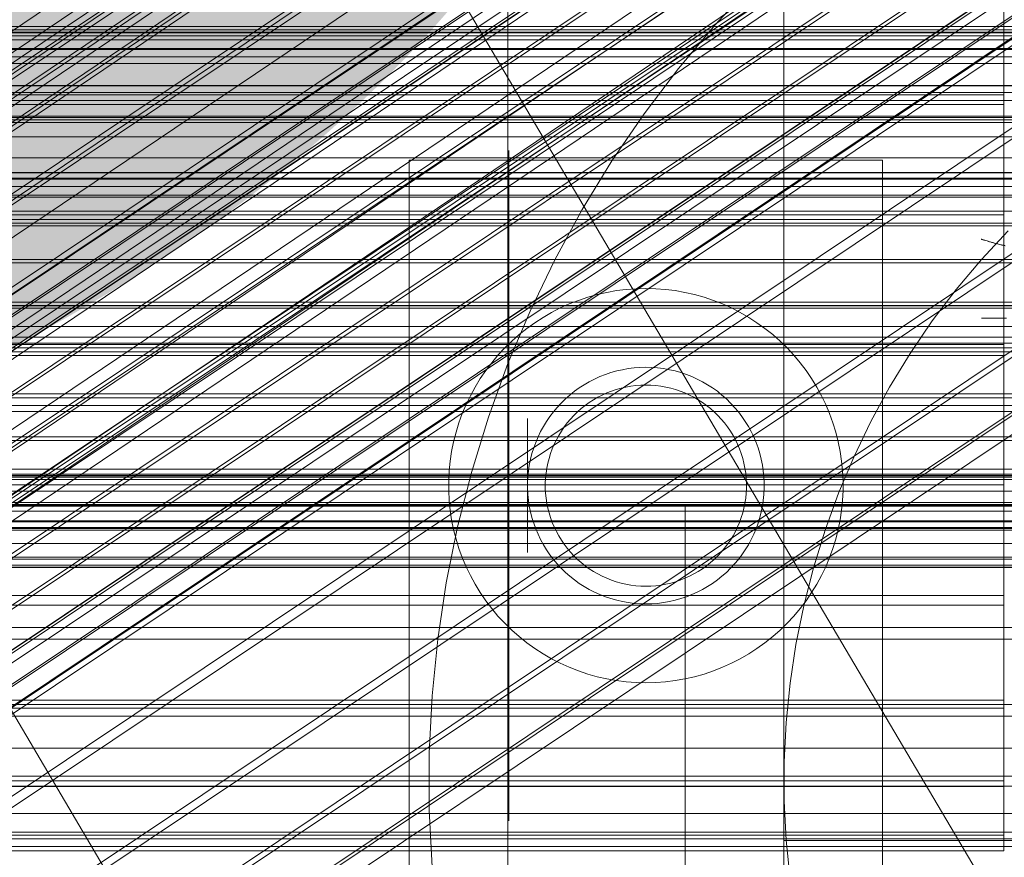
# Model space of a CAD drawing. Header units: millimetres. Extents: x -4738 to 65662, y -68080 to 6847.
# Tile 230 of 256: x 261 to 311, y -34778 to -34735. Entities that reach past the tile are written whole.
import ezdxf

# ---------------------------------------------------------------- set-up
doc = ezdxf.new("R2010")
doc.units = ezdxf.units.MM
for name, color, linetype, lineweight in [('COTAS_O', 1, 'Continuous', 0), ('COTAS_P', 1, 'Continuous', 0), ('frontal_briquetadora', 7, 'Continuous', 0), ('frontal_C01', 7, 'Continuous', 0), ('frontal_C02', 7, 'Continuous', 0), ('frontal_C03', 7, 'Continuous', 0), ('frontal_C05', 7, 'Continuous', 0), ('frontal_mezcladora', 7, 'Continuous', 0)]:
    doc.layers.add(name, color=color, linetype=linetype, lineweight=lineweight)
doc.dimstyles.new('R19_100', dxfattribs={"dimtxt": 250, "dimasz": 150, "dimexe": 150, "dimexo": 80, "dimgap": 100, "dimtad": 1, "dimtih": 1, "dimtoh": 1, "dimdsep": 46, "dimcen": 0.09, "dimadec": 0, "dimazin": 0, "dimtfac": 1, "dimtdec": 4, "dimtofl": 0, "dimtmove": 0, "dimatfit": 3, "dimfxl": 1, "dimtolj": 1, "dimtzin": 0, "dimarcsym": 0})

# ---------------------------------------------------------------- blocks, each defined once
blk = doc.blocks.new('DIM_R30_49')
at = {"layer": 'COTAS_P'}
for p, q in [((-150, -32300), (550, -32300)), ((550, -32300), (505, -32450)), ((550, -34900), (550, -32300)), ((550, -32300), (595, -32450)), ((550, -34900), (505, -34750)), ((550, -34900), (595, -34750)), ((-150, -34900), (550, -34900))]:
    blk.add_line(p, q, dxfattribs=at)
blk.add_text('2600 P', height=250, rotation=90, dxfattribs=at).set_placement((450, -33600))
blk = doc.blocks.new('DIM_R30_52')
at = {"layer": 'COTAS_O'}
for p, q in [((-650, -34200), (-500, -34155)), ((650, -34200), (500, -34155)), ((-650, -34900), (-650, -34200)), ((-650, -34200), (650, -34200)), ((-650, -34200), (-500, -34245)), ((650, -34200), (500, -34245)), ((650, -34900), (650, -34200))]:
    blk.add_line(p, q, dxfattribs=at)
blk.add_text('1300 O', height=250, dxfattribs=at).set_placement((0, -34100))
blk = doc.blocks.new('DIM_R30_57')
at = {"layer": 'COTAS_P'}
for p, q in [((-305, -34680), (395, -34680)), ((395, -34680), (350, -34830)), ((395, -36000), (395, -34680)), ((395, -34680), (440, -34830)), ((395, -36000), (350, -35850)), ((395, -36000), (440, -35850)), ((-305, -36000), (395, -36000))]:
    blk.add_line(p, q, dxfattribs=at)
blk.add_text('1320 P', height=250, rotation=90, dxfattribs=at).set_placement((295, -35340))

msp = doc.modelspace()

# ---------------------------------------------------------------- linework, layer by layer
at = {"layer": 'frontal_briquetadora'}
for p, q in [((210, -34736), (430, -34736)), ((210, -34736), (320, -34736)), ((210, -34750), (340, -34750)), ((210, -34750), (320, -34750)), ((-490, -34760), (490, -34760)), ((-490, -34760), (340, -34760))]:
    msp.add_line(p, q, dxfattribs=at)
at = {"layer": 'frontal_C01'}
for p, q in [((446.358, -35009.677), (186.358, -34569.677)), ((413.642, -35029.009), (153.642, -34589.009)), ((149.85, -34810.829), (363.648, -34666.6)), ((150.672, -34812.459), (364.471, -34668.231)), ((148.798, -34813.176), (362.596, -34668.948)), ((151.191, -34813.754), (364.989, -34669.525)), ((149.865, -34814.26), (363.664, -34670.032)), ((151.369, -34814.623), (365.168, -34670.395)), ((150.683, -34814.886), (364.482, -34670.657)), ((151.196, -34815.01), (364.995, -34670.781)), ((168.21, -34801.664), (352.519, -34677.329)), ((160.982, -34804.427), (345.291, -34680.092)), ((171.232, -34806.901), (355.541, -34682.566)), ((164.752, -34809.378), (349.061, -34685.044)), ((173.554, -34811.502), (357.863, -34687.168)), ((168.263, -34813.525), (352.572, -34689.191)), ((175.016, -34815.155), (359.326, -34690.82)), ((171.275, -34816.586), (355.584, -34692.251)), ((175.521, -34817.61), (359.83, -34693.275)), ((173.584, -34818.351), (357.893, -34694.016)), ((175.032, -34818.7), (359.341, -34694.365)), ((311.15, -34739.175), (311.15, -34733.96)), ((311.15, -34734.362), (311.15, -34739.667)), ((-311.15, -34739.175), (311.15, -34739.175)), ((311.15, -34745.272), (311.15, -34739.175)), ((-311.15, -34739.667), (311.15, -34739.667)), ((311.15, -34739.667), (311.15, -34745.821)), ((-440, -34743.121), (440, -34743.121)), ((-440, -34743.401), (440, -34743.401)), ((-440, -34743.453), (440, -34743.453)), ((-440, -34744.276), (440, -34744.276)), ((-440, -34744.377), (440, -34744.377)), ((311.15, -34745.272), (-311.15, -34745.272)), ((311.15, -34751.836), (311.15, -34745.272)), ((-440, -34745.685), (440, -34745.685)), ((-440, -34745.828), (440, -34745.828)), ((-311.15, -34745.821), (311.15, -34745.821)), ((311.15, -34745.821), (311.15, -34752.404)), ((-440, -34747.533), (440, -34747.533)), ((-440, -34747.708), (440, -34747.708)), ((440, -34749.694), (-440, -34749.694)), ((-440, -34749.888), (440, -34749.888)), ((-440, -34752.019), (440, -34752.019)), ((-440, -34752.221), (440, -34752.221)), ((-311.15, -34751.836), (311.15, -34751.836)), ((311.15, -34758.419), (311.15, -34751.836)), ((-311.15, -34752.404), (311.15, -34752.404)), ((311.15, -34752.404), (311.15, -34758.968)), ((-440, -34754.352), (440, -34754.352)), ((-440, -34754.547), (440, -34754.547)), ((-440, -34756.533), (440, -34756.533)), ((-440, -34756.707), (440, -34756.707)), ((-440, -34758.412), (440, -34758.412)), ((-440, -34758.555), (440, -34758.555)), ((-311.15, -34758.419), (311.15, -34758.419)), ((311.15, -34764.573), (311.15, -34758.419)), ((-311.15, -34758.968), (311.15, -34758.968)), ((311.15, -34758.968), (311.15, -34765.066)), ((-440, -34759.864), (440, -34759.864)), ((-440, -34759.964), (440, -34759.964)), ((-440, -34760.787), (440, -34760.787)), ((-440, -34760.839), (440, -34760.839)), ((-440, -34761.12), (440, -34761.12)), ((-311.15, -34764.573), (311.15, -34764.573)), ((311.15, -34769.878), (311.15, -34764.573)), ((-311.15, -34765.066), (311.15, -34765.066)), ((311.15, -34765.066), (311.15, -34770.281)), ((-311.15, -34769.878), (311.15, -34769.878)), ((311.15, -34773.974), (311.15, -34769.878)), ((-311.15, -34770.281), (311.15, -34770.281)), ((311.15, -34770.281), (311.15, -34774.258)), ((-311.15, -34773.974), (311.15, -34773.974)), ((-311.15, -34774.258), (311.15, -34774.258)), ((311.15, -34776.58), (311.15, -34773.974)), ((311.15, -34774.258), (311.15, -34776.727)), ((-311.15, -34776.58), (311.15, -34776.58)), ((-311.15, -34776.727), (311.15, -34776.727)), ((311.15, -34777.519), (311.15, -34776.58)), ((311.15, -34776.727), (311.15, -34777.519)), ((-311.15, -34777.519), (311.15, -34777.519))]:
    msp.add_line(p, q, dxfattribs=at)
at = {"layer": 'frontal_C02'}
for p, q in [((141.218, -34828.942), (355.017, -34685.967)), ((141.731, -34828.998), (355.53, -34686.023)), ((141.045, -34829.397), (354.844, -34686.421)), ((142.549, -34829.561), (356.348, -34686.585)), ((153.641, -34810.088), (337.95, -34686.833)), ((141.224, -34830.331), (355.022, -34687.355)), ((143.617, -34830.591), (357.415, -34687.616)), ((141.742, -34831.681), (355.541, -34688.705)), ((144.861, -34832.02), (358.659, -34689.045)), ((148.35, -34813.162), (332.659, -34689.907)), ((142.565, -34833.354), (356.363, -34690.379)), ((359.995, -34690.774), (146.196, -34833.75)), ((157.152, -34814.12), (341.461, -34690.866)), ((143.635, -34835.238), (357.434, -34692.262)), ((147.533, -34835.662), (361.332, -34692.687)), ((144.881, -34837.202), (358.68, -34694.227)), ((148.779, -34837.627), (362.578, -34694.652)), ((150.672, -34817.885), (334.981, -34694.63)), ((345.231, -34695.747), (160.922, -34819.001)), ((146.218, -34839.115), (360.017, -34696.139)), ((149.85, -34839.51), (363.648, -34696.535)), ((147.554, -34840.844), (361.352, -34697.869)), ((150.672, -34841.184), (364.471, -34698.209)), ((148.798, -34842.273), (362.596, -34699.298)), ((151.191, -34842.534), (364.989, -34699.558)), ((149.865, -34843.304), (363.664, -34700.329)), ((153.694, -34823.2), (338.003, -34699.946)), ((150.683, -34843.866), (364.482, -34700.891)), ((151.369, -34843.468), (365.168, -34700.492)), ((151.196, -34843.922), (364.995, -34700.947)), ((164.693, -34824.398), (349.002, -34701.144)), ((157.211, -34828.745), (341.52, -34705.491)), ((168.21, -34829.943), (352.519, -34706.689)), ((160.982, -34834.142), (345.291, -34710.888)), ((171.232, -34835.259), (355.541, -34712.004)), ((164.752, -34839.023), (349.061, -34715.769)), ((173.554, -34839.982), (357.863, -34716.728)), ((168.263, -34843.056), (352.572, -34719.801)), ((175.016, -34843.792), (359.326, -34720.537)), ((171.275, -34845.965), (355.584, -34722.71)), ((175.521, -34846.427), (359.83, -34723.173)), ((173.584, -34847.553), (357.893, -34724.298)), ((175.032, -34847.71), (359.341, -34724.456)), ((430, -34772.309), (-430, -34772.309)), ((430, -34777.309), (-430, -34777.309))]:
    msp.add_line(p, q, dxfattribs=at)
at = {"layer": 'frontal_C03'}
for p, q in [((1250, -34735.711), (-1250, -34735.711)), ((1496, -34735.881), (-1496, -34735.881)), ((1250, -34736.028), (-1250, -34736.028)), ((1250, -34736.193), (-1250, -34736.193)), ((1496, -34736.382), (-1496, -34736.382)), ((1250, -34736.822), (-1250, -34736.822)), ((1250, -34736.881), (-1250, -34736.881)), ((1250, -34737.257), (-1250, -34737.257)), ((-1250, -34737.586), (1250, -34737.586)), ((1496, -34738.722), (-1496, -34738.722)), ((1250, -34738.709), (-1250, -34738.709)), ((1496, -34739.057), (-1496, -34739.057)), ((1250, -34739.473), (-1250, -34739.473)), ((1496, -34740.323), (-1496, -34740.323)), ((1250, -34740.267), (-1250, -34740.267)), ((1496, -34740.44), (-1496, -34740.44)), ((1250, -34740.584), (-1250, -34740.584)), ((1250, -34741.309), (-1250, -34741.309)), ((1250, -34742.381), (-1250, -34742.381)), ((-1415, -34743.129), (1415, -34743.129)), ((1250, -34743.834), (-1250, -34743.834)), ((1250, -34745.088), (-1250, -34745.088)), ((1250, -34749.867), (-1250, -34749.867)), ((1250, -34750.937), (-1250, -34750.937)), ((1250, -34751.472), (-1250, -34751.472)), ((1250, -34751.774), (-1250, -34751.774)), ((1250, -34754.94), (-1250, -34754.94)), ((1250, -34755.234), (-1250, -34755.234)), ((1250, -34758.169), (-1250, -34758.169)), ((1496, -34758.577), (-1496, -34758.577)), ((1496, -34758.695), (-1496, -34758.695)), ((1250, -34758.486), (-1250, -34758.486)), ((1250, -34759.28), (-1250, -34759.28)), ((1496, -34759.961), (-1496, -34759.961)), ((-1250, -34760.044), (1250, -34760.044)), ((1496, -34760.296), (-1496, -34760.296)), ((1250, -34761.167), (-1250, -34761.167)), ((-1250, -34761.253), (1250, -34761.253)), ((1250, -34761.931), (-1250, -34761.931)), ((1496, -34762.636), (-1496, -34762.636)), ((1250, -34762.725), (-1250, -34762.725)), ((1496, -34763.137), (-1496, -34763.137)), ((1250, -34763.041), (-1250, -34763.041)), ((1250, -34763.146), (-1250, -34763.146)), ((-1496, -34766.194), (1496, -34766.194)), ((1496, -34766.785), (-1496, -34766.785)), ((1496, -34770.094), (-1496, -34770.094)), ((1496, -34770.685), (-1496, -34770.685)), ((1496, -34773.742), (-1496, -34773.742)), ((1250, -34773.733), (-1250, -34773.733)), ((1496, -34774.244), (-1496, -34774.244)), ((1250, -34775.626), (-1250, -34775.626)), ((1496, -34776.583), (-1496, -34776.583)), ((1496, -34776.918), (-1496, -34776.918))]:
    msp.add_line(p, q, dxfattribs=at)
at = {"layer": 'frontal_C05'}
for p, q in [((300, -34777), (300, -34679)), ((300, -34849), (300, -34689)), ((296.513, -34735.622), (298.48, -34733.502)), ((286, -34735.523), (286, -34734.654)), ((286, -34736.446), (286, -34735.523)), ((294.654, -34737.838), (296.513, -34735.622)), ((286, -34737.421), (286, -34736.446)), ((286, -34738.446), (286, -34737.421)), ((292.908, -34740.143), (294.654, -34737.838)), ((286, -34739.519), (286, -34738.446)), ((286, -34740.636), (286, -34739.519)), ((291.278, -34742.532), (292.908, -34740.143)), ((286, -34741.795), (286, -34740.636)), ((286, -34742.994), (286, -34741.795)), ((286, -34742), (286, -34742.019)), ((286, -34742.019), (286, -34742.074)), ((286, -34742.074), (286, -34742.166)), ((286, -34742.166), (286, -34742.295)), ((286, -34742.295), (286, -34742.461)), ((286.05, -34742), (286.05, -34742.021)), ((286.05, -34742.021), (286.05, -34742.084)), ((286.05, -34742.084), (286.05, -34742.19)), ((286.05, -34742.19), (286.05, -34742.337)), ((281, -34742.5), (305, -34742.5)), ((281, -34802.5), (281, -34742.5)), ((286, -34742.461), (286, -34742.662)), ((286, -34742.662), (286, -34742.899)), ((286.05, -34742.337), (286.05, -34742.526)), ((286.05, -34742.526), (286.05, -34742.755)), ((286.05, -34742.755), (286.05, -34743.025)), ((289.771, -34745), (291.278, -34742.532)), ((305, -34802.5), (305, -34742.5)), ((286, -34742.899), (286, -34743.171)), ((286, -34744.23), (286, -34742.994)), ((286, -34743.171), (286, -34743.477)), ((286.05, -34743.025), (286.05, -34743.335)), ((286, -34743.477), (286, -34743.817)), ((286, -34743.817), (286, -34744.19)), ((286.05, -34743.335), (286.05, -34743.684)), ((286.05, -34743.684), (286.05, -34744.07)), ((286, -34744.19), (286, -34744.596)), ((286, -34745.5), (286, -34744.23)), ((286.05, -34744.07), (286.05, -34744.494)), ((286, -34744.596), (286, -34745.033)), ((286.05, -34744.494), (286.05, -34744.954)), ((286, -34745.5), (286, -34745.033)), ((286.05, -34744.954), (286.05, -34745.449)), ((288.387, -34747.54), (289.771, -34745)), ((252, -34745.5), (286, -34745.5)), ((281, -34795.5), (281, -34745.5)), ((281, -34745.5), (305, -34745.5)), ((286, -34779.5), (286, -34745.5)), ((286, -34746.031), (286, -34745.5)), ((286.05, -34745.449), (286.05, -34745.977)), ((305, -34795.5), (305, -34745.5)), ((286, -34746.594), (286, -34746.031)), ((286.05, -34745.977), (286.05, -34746.538)), ((311.365, -34746.071), (310.009, -34747.533)), ((286, -34747.187), (286, -34746.594)), ((286.05, -34746.5), (286.05, -34746.516)), ((286.05, -34746.562), (286.05, -34746.516)), ((286.05, -34746.538), (286.05, -34747.13)), ((286.05, -34746.64), (286.05, -34746.562)), ((286.05, -34746.748), (286.05, -34746.64)), ((286.05, -34746.887), (286.05, -34746.748)), ((300, -34746.5), (300, -34746.516)), ((300, -34746.562), (300, -34746.516)), ((300, -34746.64), (300, -34746.562)), ((300, -34746.748), (300, -34746.64)), ((300, -34746.887), (300, -34746.748)), ((305, -34746.5), (305, -34746.516)), ((305, -34746.516), (305, -34746.562)), ((305, -34746.562), (305, -34746.64)), ((305, -34746.64), (305, -34746.748)), ((305, -34746.748), (305, -34746.887)), ((310.004, -34746.501), (310.015, -34746.505)), ((310.015, -34746.505), (310.004, -34746.501)), ((310.015, -34746.505), (310.035, -34746.511)), ((310.032, -34746.51), (310.015, -34746.505)), ((310.055, -34746.517), (310.032, -34746.51)), ((310.035, -34746.511), (310.061, -34746.519)), ((310.084, -34746.527), (310.055, -34746.517)), ((310.061, -34746.519), (310.095, -34746.53)), ((310.124, -34746.539), (310.084, -34746.527)), ((310.095, -34746.53), (310.135, -34746.543)), ((310.175, -34746.555), (310.124, -34746.539)), ((310.135, -34746.543), (310.182, -34746.557)), ((310.182, -34746.557), (310.235, -34746.573)), ((310.235, -34746.573), (310.294, -34746.591)), ((310.302, -34746.593), (310.235, -34746.573)), ((310.294, -34746.591), (310.358, -34746.61)), ((310.375, -34746.615), (310.302, -34746.593)), ((310.358, -34746.61), (310.428, -34746.63)), ((310.455, -34746.638), (310.375, -34746.615)), ((310.428, -34746.63), (310.501, -34746.651)), ((310.541, -34746.662), (310.455, -34746.638)), ((310.501, -34746.651), (310.579, -34746.673)), ((310.632, -34746.688), (310.541, -34746.662)), ((310.579, -34746.673), (310.661, -34746.696)), ((310.727, -34746.713), (310.632, -34746.688)), ((310.661, -34746.696), (310.746, -34746.718)), ((310.828, -34746.74), (310.727, -34746.713)), ((310.746, -34746.718), (310.835, -34746.742)), ((310.932, -34746.766), (310.828, -34746.74)), ((310.835, -34746.742), (310.927, -34746.765)), ((310.927, -34746.765), (311.022, -34746.789)), ((311.053, -34746.796), (310.932, -34746.766)), ((311.022, -34746.789), (311.12, -34746.812)), ((311.192, -34746.829), (311.053, -34746.796)), ((311.12, -34746.812), (311.221, -34746.835)), ((286, -34747.81), (286, -34747.187)), ((286.05, -34747.055), (286.05, -34746.887)), ((286.05, -34747.254), (286.05, -34747.055)), ((286.05, -34747.13), (286.05, -34747.751)), ((286.05, -34747.482), (286.05, -34747.254)), ((300, -34747.055), (300, -34746.887)), ((300, -34747.254), (300, -34747.055)), ((300, -34747.482), (300, -34747.254)), ((305, -34746.887), (305, -34747.055)), ((305, -34747.055), (305, -34747.254)), ((305, -34747.254), (305, -34747.482)), ((286, -34748.46), (286, -34747.81)), ((286.05, -34747.738), (286.05, -34747.482)), ((286.05, -34748.022), (286.05, -34747.738)), ((286.05, -34747.751), (286.05, -34748.401)), ((287.133, -34750.145), (288.387, -34747.54)), ((300, -34747.738), (300, -34747.482)), ((300, -34748.022), (300, -34747.738)), ((305, -34747.482), (305, -34747.738)), ((305, -34747.738), (305, -34748.022)), ((310.009, -34747.533), (308.727, -34749.06)), ((286.05, -34748.334), (286.05, -34748.022)), ((300, -34748.334), (300, -34748.022)), ((305, -34748.022), (305, -34748.334)), ((286, -34749.137), (286, -34748.46)), ((286.05, -34748.672), (286.05, -34748.334)), ((286.05, -34748.401), (286.05, -34749.076)), ((286.05, -34749.036), (286.05, -34748.672)), ((300, -34748.672), (300, -34748.334)), ((300, -34749.036), (300, -34748.672)), ((305, -34748.334), (305, -34748.672)), ((305, -34748.672), (305, -34749.036)), ((286, -34749.838), (286, -34749.137)), ((286.05, -34749.424), (286.05, -34749.036)), ((286.05, -34749.076), (286.05, -34749.777)), ((290.532, -34749.309), (290.052, -34749.444)), ((291.019, -34749.198), (290.532, -34749.309)), ((291.51, -34749.112), (291.019, -34749.198)), ((292.004, -34749.05), (291.51, -34749.112)), ((292.502, -34749.012), (292.004, -34749.05)), ((293, -34749), (292.502, -34749.012)), ((293, -34749), (293.498, -34749.012)), ((293.996, -34749.05), (293.498, -34749.012)), ((294.49, -34749.112), (293.996, -34749.05)), ((294.981, -34749.198), (294.49, -34749.112)), ((295.468, -34749.309), (294.981, -34749.198)), ((295.948, -34749.444), (295.468, -34749.309)), ((300, -34749.424), (300, -34749.036)), ((305, -34749.036), (305, -34749.424)), ((308.727, -34749.06), (307.522, -34750.65)), ((286.05, -34749.837), (286.05, -34749.424)), ((286.05, -34749.777), (286.05, -34750.5)), ((289.116, -34749.785), (288.661, -34749.99)), ((289.58, -34749.603), (289.116, -34749.785)), ((290.052, -34749.444), (289.58, -34749.603)), ((296.42, -34749.603), (295.948, -34749.444)), ((296.884, -34749.785), (296.42, -34749.603)), ((297.339, -34749.99), (296.884, -34749.785)), ((300, -34749.837), (300, -34749.424)), ((305, -34749.424), (305, -34749.837)), ((286, -34750.562), (286, -34749.838)), ((286.009, -34752.81), (287.133, -34750.145)), ((286.05, -34750.272), (286.05, -34749.837)), ((286.05, -34750.729), (286.05, -34750.272)), ((288.217, -34750.218), (287.786, -34750.467)), ((288.661, -34749.99), (288.217, -34750.218)), ((297.783, -34750.218), (297.339, -34749.99)), ((298.214, -34750.467), (297.783, -34750.218)), ((300, -34750.272), (300, -34749.837)), ((300, -34750.729), (300, -34750.272)), ((305, -34749.837), (305, -34750.272)), ((305, -34750.272), (305, -34750.729)), ((286, -34751.306), (286, -34750.562)), ((286.05, -34750.5), (286.05, -34751.244)), ((286.05, -34751.206), (286.05, -34750.729)), ((287.367, -34750.738), (286.962, -34751.029)), ((287.786, -34750.467), (287.367, -34750.738)), ((298.633, -34750.738), (298.214, -34750.467)), ((299.038, -34751.029), (298.633, -34750.738)), ((300, -34751.206), (300, -34750.729)), ((305, -34750.729), (305, -34751.206)), ((307.522, -34750.65), (306.399, -34752.298)), ((310.031, -34750.5), (310.011, -34750.5)), ((310.061, -34750.5), (310.031, -34750.5)), ((310.1, -34750.5), (310.061, -34750.5)), ((310.15, -34750.5), (310.1, -34750.5)), ((310.208, -34750.5), (310.15, -34750.5)), ((310.277, -34750.5), (310.208, -34750.5)), ((310.354, -34750.5), (310.277, -34750.5)), ((310.441, -34750.5), (310.354, -34750.5)), ((310.536, -34750.5), (310.441, -34750.5)), ((310.64, -34750.5), (310.536, -34750.5)), ((310.752, -34750.5), (310.64, -34750.5)), ((310.873, -34750.5), (310.752, -34750.5)), ((311.001, -34750.5), (310.873, -34750.5)), ((311.137, -34750.5), (311.001, -34750.5)), ((311.279, -34750.5), (311.137, -34750.5)), ((286, -34752.07), (286, -34751.306)), ((286.05, -34751.703), (286.05, -34751.206)), ((286.05, -34751.244), (286.05, -34752.008)), ((286.962, -34751.029), (286.572, -34751.34)), ((299.428, -34751.34), (299.038, -34751.029)), ((300, -34751.703), (300, -34751.206)), ((305, -34751.206), (305, -34751.703)), ((286.198, -34751.669), (285.841, -34752.018)), ((286.05, -34752.218), (286.05, -34751.703)), ((286.572, -34751.34), (286.198, -34751.669)), ((299.802, -34751.669), (299.428, -34751.34)), ((300.159, -34752.018), (299.802, -34751.669)), ((300, -34752.218), (300, -34751.703)), ((305, -34751.703), (305, -34752.218)), ((285.841, -34752.018), (285.502, -34752.383)), ((286, -34752.851), (286, -34752.07)), ((286.05, -34752.008), (286.05, -34752.789)), ((286.05, -34752.75), (286.05, -34752.218)), ((300, -34752.75), (300, -34752.218)), ((300.498, -34752.383), (300.159, -34752.018)), ((305, -34752.218), (305, -34752.75)), ((306.399, -34752.298), (305.359, -34754)), ((285.182, -34752.765), (284.881, -34753.163)), ((285.502, -34752.383), (285.182, -34752.765)), ((286.05, -34753.297), (286.05, -34752.75)), ((286.05, -34752.789), (286.05, -34753.586)), ((300, -34753.297), (300, -34752.75)), ((300.818, -34752.765), (300.498, -34752.383)), ((301.119, -34753.163), (300.818, -34752.765)), ((305, -34752.75), (305, -34753.297)), ((284.881, -34753.163), (284.6, -34753.575)), ((285.02, -34755.528), (286.009, -34752.81)), ((286, -34753.647), (286, -34752.851)), ((286.05, -34753.859), (286.05, -34753.297)), ((291.231, -34753.267), (290.948, -34753.362)), ((291.519, -34753.186), (291.231, -34753.267)), ((291.811, -34753.119), (291.519, -34753.186)), ((292.106, -34753.067), (291.811, -34753.119)), ((292.403, -34753.03), (292.106, -34753.067)), ((292.701, -34753.007), (292.403, -34753.03)), ((293, -34753), (292.701, -34753.007)), ((293, -34753), (293.299, -34753.007)), ((293.597, -34753.03), (293.299, -34753.007)), ((293.894, -34753.067), (293.597, -34753.03)), ((294.189, -34753.119), (293.894, -34753.067)), ((294.481, -34753.186), (294.189, -34753.119)), ((294.769, -34753.267), (294.481, -34753.186)), ((295.052, -34753.362), (294.769, -34753.267)), ((300, -34753.859), (300, -34753.297)), ((301.4, -34753.575), (301.119, -34753.163)), ((305, -34753.297), (305, -34753.859)), ((284.6, -34753.575), (284.34, -34754)), ((286, -34754.456), (286, -34753.647)), ((286.05, -34753.586), (286.05, -34754.396)), ((290.13, -34753.731), (289.871, -34753.88)), ((290.397, -34753.594), (290.13, -34753.731)), ((290.669, -34753.471), (290.397, -34753.594)), ((290.948, -34753.362), (290.669, -34753.471)), ((295.331, -34753.471), (295.052, -34753.362)), ((295.603, -34753.594), (295.331, -34753.471)), ((295.87, -34753.731), (295.603, -34753.594)), ((296.129, -34753.88), (295.87, -34753.731)), ((301.66, -34754), (301.4, -34753.575)), ((284.34, -34754), (284.101, -34754.438)), ((286.05, -34754.433), (286.05, -34753.859)), ((289.377, -34754.217), (289.143, -34754.404)), ((289.62, -34754.043), (289.377, -34754.217)), ((289.871, -34753.88), (289.62, -34754.043)), ((291.019, -34754.3), (290.787, -34754.405)), ((291.256, -34754.208), (291.019, -34754.3)), ((291.497, -34754.127), (291.256, -34754.208)), ((291.742, -34754.058), (291.497, -34754.127)), ((291.989, -34754.001), (291.742, -34754.058)), ((292.24, -34753.957), (291.989, -34754.001)), ((292.492, -34753.925), (292.24, -34753.957)), ((292.746, -34753.906), (292.492, -34753.925)), ((293, -34753.9), (292.746, -34753.906)), ((293, -34753.9), (293.254, -34753.906)), ((293.508, -34753.925), (293.254, -34753.906)), ((293.76, -34753.957), (293.508, -34753.925)), ((294.011, -34754.001), (293.76, -34753.957)), ((294.258, -34754.058), (294.011, -34754.001)), ((294.503, -34754.127), (294.258, -34754.058)), ((294.744, -34754.208), (294.503, -34754.127)), ((294.981, -34754.3), (294.744, -34754.208)), ((295.213, -34754.405), (294.981, -34754.3)), ((296.38, -34754.043), (296.129, -34753.88)), ((296.623, -34754.217), (296.38, -34754.043)), ((296.857, -34754.404), (296.623, -34754.217)), ((300, -34754.433), (300, -34753.859)), ((301.899, -34754.438), (301.66, -34754)), ((305.359, -34754), (304.405, -34755.752)), ((305, -34753.859), (305, -34754.433)), ((284.101, -34754.438), (283.885, -34754.887)), ((286, -34755.277), (286, -34754.456)), ((286.05, -34754.396), (286.05, -34755.217)), ((286.05, -34755.019), (286.05, -34754.433)), ((288.919, -34754.602), (288.705, -34754.811)), ((289.143, -34754.404), (288.919, -34754.602)), ((290.127, -34754.786), (289.921, -34754.935)), ((290.341, -34754.648), (290.127, -34754.786)), ((290.561, -34754.521), (290.341, -34754.648)), ((290.787, -34754.405), (290.561, -34754.521)), ((295.439, -34754.521), (295.213, -34754.405)), ((295.659, -34754.648), (295.439, -34754.521)), ((295.873, -34754.786), (295.659, -34754.648)), ((296.079, -34754.935), (295.873, -34754.786)), ((297.081, -34754.602), (296.857, -34754.404)), ((297.295, -34754.811), (297.081, -34754.602)), ((300, -34755.019), (300, -34754.433)), ((302.115, -34754.887), (301.899, -34754.438)), ((305, -34754.433), (305, -34755.019)), ((283.885, -34754.887), (283.691, -34755.347)), ((286, -34756.106), (286, -34755.277)), ((286.05, -34755.614), (286.05, -34755.019)), ((286.05, -34755.217), (286.05, -34756.048)), ((288.309, -34755.259), (288.128, -34755.498)), ((288.501, -34755.03), (288.309, -34755.259)), ((288.705, -34754.811), (288.501, -34755.03)), ((289.531, -34755.261), (289.349, -34755.439)), ((289.722, -34755.093), (289.531, -34755.261)), ((289.921, -34754.935), (289.722, -34755.093)), ((296.278, -34755.093), (296.079, -34754.935)), ((296.469, -34755.261), (296.278, -34755.093)), ((296.651, -34755.439), (296.469, -34755.261)), ((297.499, -34755.03), (297.295, -34754.811)), ((297.691, -34755.259), (297.499, -34755.03)), ((297.872, -34755.498), (297.691, -34755.259)), ((300, -34755.614), (300, -34755.019)), ((302.309, -34755.347), (302.115, -34754.887)), ((305, -34755.019), (305, -34755.614)), ((283.691, -34755.347), (283.521, -34755.815)), ((284.168, -34758.291), (285.02, -34755.528)), ((286.05, -34756.218), (286.05, -34755.614)), ((287, -34755.604), (287, -34755.617)), ((287, -34755.617), (287, -34755.638)), ((287, -34755.638), (287, -34755.667)), ((287, -34755.667), (287, -34755.705)), ((287, -34755.705), (287, -34755.751)), ((287, -34755.751), (287, -34755.805)), ((287.96, -34755.745), (287.804, -34756)), ((288.128, -34755.498), (287.96, -34755.745)), ((289.176, -34755.625), (289.013, -34755.82)), ((289.349, -34755.439), (289.176, -34755.625)), ((296.824, -34755.625), (296.651, -34755.439)), ((296.987, -34755.82), (296.824, -34755.625)), ((298.04, -34755.745), (297.872, -34755.498)), ((298.196, -34756), (298.04, -34755.745)), ((300, -34756.218), (300, -34755.614)), ((302.479, -34755.815), (302.309, -34755.347)), ((304.405, -34755.752), (303.54, -34757.549)), ((305, -34755.617), (305, -34755.604)), ((305, -34755.614), (305, -34756.218)), ((305, -34755.638), (305, -34755.617)), ((305, -34755.667), (305, -34755.638)), ((305, -34755.705), (305, -34755.667)), ((305, -34755.751), (305, -34755.705)), ((305, -34755.805), (305, -34755.751)), ((283.374, -34756.292), (283.251, -34756.775)), ((283.521, -34755.815), (283.374, -34756.292)), ((286, -34756.943), (286, -34756.106)), ((286.05, -34756.048), (286.05, -34756.886)), ((286.05, -34756.829), (286.05, -34756.218)), ((287, -34755.805), (287, -34755.867)), ((287, -34755.867), (287, -34755.937)), ((287, -34755.937), (287, -34756.014)), ((287, -34756.014), (287, -34756.099)), ((287, -34756.099), (287, -34756.191)), ((287, -34756.191), (287, -34756.29)), ((287, -34756.29), (287, -34756.395)), ((287.661, -34756.263), (287.531, -34756.532)), ((287.804, -34756), (287.661, -34756.263)), ((288.716, -34756.233), (288.583, -34756.45)), ((288.859, -34756.023), (288.716, -34756.233)), ((289.013, -34755.82), (288.859, -34756.023)), ((297.141, -34756.023), (296.987, -34755.82)), ((297.284, -34756.233), (297.141, -34756.023)), ((297.417, -34756.45), (297.284, -34756.233)), ((298.339, -34756.263), (298.196, -34756)), ((298.469, -34756.532), (298.339, -34756.263)), ((300, -34756.829), (300, -34756.218)), ((302.626, -34756.292), (302.479, -34755.815)), ((302.749, -34756.775), (302.626, -34756.292)), ((305, -34755.867), (305, -34755.805)), ((305, -34755.937), (305, -34755.867)), ((305, -34756.014), (305, -34755.937)), ((305, -34756.099), (305, -34756.014)), ((305, -34756.191), (305, -34756.099)), ((305, -34756.29), (305, -34756.191)), ((305, -34756.218), (305, -34756.829)), ((305, -34756.395), (305, -34756.29)), ((283.251, -34756.775), (283.152, -34757.264)), ((287, -34756.395), (287, -34756.508)), ((287, -34756.508), (287, -34756.626)), ((287, -34756.626), (287, -34756.75)), ((287, -34756.75), (287, -34756.88)), ((287.531, -34756.532), (287.415, -34756.808)), ((288.462, -34756.673), (288.351, -34756.902)), ((288.583, -34756.45), (288.462, -34756.673)), ((297.538, -34756.673), (297.417, -34756.45)), ((297.649, -34756.902), (297.538, -34756.673)), ((298.585, -34756.808), (298.469, -34756.532)), ((302.848, -34757.264), (302.749, -34756.775)), ((305, -34756.508), (305, -34756.395)), ((305, -34756.626), (305, -34756.508)), ((305, -34756.75), (305, -34756.626)), ((305, -34756.88), (305, -34756.75)), ((283.152, -34757.264), (283.078, -34757.757)), ((286, -34757.785), (286, -34756.943)), ((286.05, -34757.446), (286.05, -34756.829)), ((286.05, -34756.886), (286.05, -34757.73)), ((287, -34756.88), (287, -34757.015)), ((287, -34757.015), (287, -34757.155)), ((287, -34757.155), (287, -34757.3)), ((287.312, -34757.089), (287.224, -34757.375)), ((287.415, -34756.808), (287.312, -34757.089)), ((288.253, -34757.137), (288.166, -34757.376)), ((288.351, -34756.902), (288.253, -34757.137)), ((297.747, -34757.137), (297.649, -34756.902)), ((297.834, -34757.376), (297.747, -34757.137)), ((298.688, -34757.089), (298.585, -34756.808)), ((298.776, -34757.375), (298.688, -34757.089)), ((300, -34757.446), (300, -34756.829)), ((302.922, -34757.757), (302.848, -34757.264)), ((305, -34756.829), (305, -34757.446)), ((305, -34757.015), (305, -34756.88)), ((305, -34757.155), (305, -34757.015)), ((305, -34757.3), (305, -34757.155)), ((283.078, -34757.757), (283.028, -34758.253)), ((286, -34758.63), (286, -34757.785)), ((286.05, -34758.066), (286.05, -34757.446)), ((286.05, -34757.73), (286.05, -34758.576)), ((287, -34757.3), (287, -34757.449)), ((287, -34757.449), (287, -34757.602)), ((287, -34757.602), (287, -34757.758)), ((287, -34757.758), (287, -34757.917)), ((287.15, -34757.665), (287.091, -34757.958)), ((287.224, -34757.375), (287.15, -34757.665)), ((288.091, -34757.619), (288.028, -34757.865)), ((288.166, -34757.376), (288.091, -34757.619)), ((297.909, -34757.619), (297.834, -34757.376)), ((297.972, -34757.865), (297.909, -34757.619)), ((298.85, -34757.665), (298.776, -34757.375)), ((298.909, -34757.958), (298.85, -34757.665)), ((300, -34758.066), (300, -34757.446)), ((303.54, -34757.549), (302.765, -34759.386)), ((302.972, -34758.253), (302.922, -34757.757)), ((305, -34757.449), (305, -34757.3)), ((305, -34757.446), (305, -34758.066)), ((305, -34757.602), (305, -34757.449)), ((305, -34757.758), (305, -34757.602)), ((305, -34757.917), (305, -34757.758)), ((283.028, -34758.253), (283.003, -34758.751)), ((283.454, -34761.094), (284.168, -34758.291)), ((286.05, -34758.688), (286.05, -34758.066)), ((287, -34757.917), (287, -34758.079)), ((287, -34758.079), (287, -34758.243)), ((287, -34758.243), (287, -34758.41)), ((287.047, -34758.254), (287.017, -34758.552)), ((287.091, -34757.958), (287.047, -34758.254)), ((287.977, -34758.114), (287.94, -34758.366)), ((288.028, -34757.865), (287.977, -34758.114)), ((298.023, -34758.114), (297.972, -34757.865)), ((298.06, -34758.366), (298.023, -34758.114)), ((298.953, -34758.254), (298.909, -34757.958)), ((298.983, -34758.552), (298.953, -34758.254)), ((300, -34758.688), (300, -34758.066)), ((302.997, -34758.751), (302.972, -34758.253)), ((305, -34758.079), (305, -34757.917)), ((305, -34758.066), (305, -34758.688)), ((305, -34758.243), (305, -34758.079)), ((305, -34758.41), (305, -34758.243)), ((283.003, -34758.751), (283.003, -34759.249)), ((286, -34759.476), (286, -34758.63)), ((286.05, -34758.576), (286.05, -34759.424)), ((286.05, -34759.312), (286.05, -34758.688)), ((287, -34758.41), (287, -34758.577)), ((287, -34758.577), (287, -34758.746)), ((287, -34758.746), (287, -34758.915)), ((287.017, -34758.552), (287.002, -34758.85)), ((287.914, -34758.619), (287.902, -34758.873)), ((287.94, -34758.366), (287.914, -34758.619)), ((298.086, -34758.619), (298.06, -34758.366)), ((298.098, -34758.873), (298.086, -34758.619)), ((298.998, -34758.85), (298.983, -34758.552)), ((300, -34759.312), (300, -34758.688)), ((302.997, -34759.249), (302.997, -34758.751)), ((305, -34758.577), (305, -34758.41)), ((305, -34758.746), (305, -34758.577)), ((305, -34758.688), (305, -34759.312)), ((305, -34758.915), (305, -34758.746)), ((283.003, -34759.249), (283.028, -34759.747)), ((287, -34758.915), (287, -34759.085)), ((287, -34759.085), (287, -34759.254)), ((287, -34759.254), (287, -34759.423)), ((287.002, -34758.85), (287.002, -34759.15)), ((287.002, -34759.15), (287.017, -34759.448)), ((287.902, -34758.873), (287.902, -34759.127)), ((287.902, -34759.127), (287.914, -34759.381)), ((298.086, -34759.381), (298.098, -34759.127)), ((298.098, -34759.127), (298.098, -34758.873)), ((298.983, -34759.448), (298.998, -34759.15)), ((298.998, -34759.15), (298.998, -34758.85)), ((302.972, -34759.747), (302.997, -34759.249)), ((305, -34759.085), (305, -34758.915)), ((305, -34759.254), (305, -34759.085)), ((305, -34759.423), (305, -34759.254)), ((283.028, -34759.747), (283.078, -34760.243)), ((286, -34760.321), (286, -34759.476)), ((286.05, -34759.934), (286.05, -34759.312)), ((286.05, -34759.424), (286.05, -34760.27)), ((287, -34759.423), (287, -34759.59)), ((287, -34759.59), (287, -34759.757)), ((287, -34759.757), (287, -34759.921)), ((287.017, -34759.448), (287.047, -34759.746)), ((287.047, -34759.746), (287.091, -34760.042)), ((287.914, -34759.381), (287.94, -34759.634)), ((287.94, -34759.634), (287.977, -34759.886)), ((298.023, -34759.886), (298.06, -34759.634)), ((298.06, -34759.634), (298.086, -34759.381)), ((298.909, -34760.042), (298.953, -34759.746)), ((298.953, -34759.746), (298.983, -34759.448)), ((300, -34759.934), (300, -34759.312)), ((302.765, -34759.386), (302.083, -34761.261)), ((302.922, -34760.243), (302.972, -34759.747)), ((305, -34759.312), (305, -34759.934)), ((305, -34759.59), (305, -34759.423)), ((305, -34759.757), (305, -34759.59)), ((305, -34759.921), (305, -34759.757)), ((283.078, -34760.243), (283.152, -34760.736)), ((286.05, -34760.554), (286.05, -34759.934)), ((286.05, -34760.27), (286.05, -34761.114)), ((287, -34759.921), (287, -34760.083)), ((287, -34760.083), (287, -34760.242)), ((287, -34760.242), (287, -34760.398)), ((287.091, -34760.042), (287.15, -34760.335)), ((287.977, -34759.886), (288.028, -34760.135)), ((288.028, -34760.135), (288.091, -34760.381)), ((297.909, -34760.381), (297.972, -34760.135)), ((297.972, -34760.135), (298.023, -34759.886)), ((298.85, -34760.335), (298.909, -34760.042)), ((300, -34760.554), (300, -34759.934)), ((302.848, -34760.736), (302.922, -34760.243)), ((305, -34760.083), (305, -34759.921)), ((305, -34759.934), (305, -34760.554)), ((305, -34760.242), (305, -34760.083)), ((305, -34760.398), (305, -34760.242)), ((283.152, -34760.736), (283.251, -34761.225)), ((286, -34761.163), (286, -34760.321)), ((286.05, -34761.171), (286.05, -34760.554)), ((287, -34760.398), (287, -34760.551)), ((287, -34760.551), (287, -34760.7)), ((287, -34760.7), (287, -34760.845)), ((287.15, -34760.335), (287.224, -34760.625)), ((287.224, -34760.625), (287.312, -34760.911)), ((288.091, -34760.381), (288.166, -34760.624)), ((288.166, -34760.624), (288.253, -34760.863)), ((297.747, -34760.863), (297.834, -34760.624)), ((297.834, -34760.624), (297.909, -34760.381)), ((298.688, -34760.911), (298.776, -34760.625)), ((298.776, -34760.625), (298.85, -34760.335)), ((300, -34761.171), (300, -34760.554)), ((302.749, -34761.225), (302.848, -34760.736)), ((305, -34760.551), (305, -34760.398)), ((305, -34760.7), (305, -34760.551)), ((305, -34760.554), (305, -34761.171)), ((305, -34760.845), (305, -34760.7)), ((282.881, -34763.928), (283.454, -34761.094)), ((283.251, -34761.225), (283.374, -34761.708)), ((286, -34761.999), (286, -34761.163)), ((286.05, -34761.114), (286.05, -34761.952)), ((286.05, -34761.782), (286.05, -34761.171)), ((287, -34760.845), (287, -34760.985)), ((287, -34760.985), (287, -34761.12)), ((287, -34761.12), (287, -34761.25)), ((287, -34761.25), (287, -34761.374)), ((287.312, -34760.911), (287.415, -34761.192)), ((287.415, -34761.192), (287.531, -34761.468)), ((288.253, -34760.863), (288.351, -34761.098)), ((288.351, -34761.098), (288.462, -34761.327)), ((297.538, -34761.327), (297.649, -34761.098)), ((297.649, -34761.098), (297.747, -34760.863)), ((298.469, -34761.468), (298.585, -34761.192)), ((298.585, -34761.192), (298.688, -34760.911)), ((300, -34761.782), (300, -34761.171)), ((302.083, -34761.261), (301.495, -34763.166)), ((302.626, -34761.708), (302.749, -34761.225)), ((305, -34760.985), (305, -34760.845)), ((305, -34761.12), (305, -34760.985)), ((305, -34761.25), (305, -34761.12)), ((305, -34761.171), (305, -34761.782)), ((305, -34761.374), (305, -34761.25)), ((283.374, -34761.708), (283.521, -34762.185)), ((286.05, -34762.386), (286.05, -34761.782)), ((287, -34761.374), (287, -34761.492)), ((287, -34761.492), (287, -34761.605)), ((287, -34761.605), (287, -34761.71)), ((287, -34761.71), (287, -34761.809)), ((287.531, -34761.468), (287.661, -34761.737)), ((287.661, -34761.737), (287.804, -34762)), ((288.462, -34761.327), (288.583, -34761.55)), ((288.583, -34761.55), (288.716, -34761.767)), ((288.716, -34761.767), (288.859, -34761.977)), ((297.141, -34761.977), (297.284, -34761.767)), ((297.284, -34761.767), (297.417, -34761.55)), ((297.417, -34761.55), (297.538, -34761.327)), ((298.196, -34762), (298.339, -34761.737)), ((298.339, -34761.737), (298.469, -34761.468)), ((300, -34762.386), (300, -34761.782)), ((302.479, -34762.185), (302.626, -34761.708)), ((305, -34761.492), (305, -34761.374)), ((305, -34761.605), (305, -34761.492)), ((305, -34761.71), (305, -34761.605)), ((305, -34761.809), (305, -34761.71)), ((305, -34761.782), (305, -34762.386)), ((283.521, -34762.185), (283.691, -34762.653)), ((286, -34762.827), (286, -34761.999)), ((286.05, -34761.952), (286.05, -34762.783)), ((287, -34761.809), (287, -34761.901)), ((287, -34761.901), (287, -34761.986)), ((287, -34761.986), (287, -34762.063)), ((287, -34762.063), (287, -34762.133)), ((287, -34762.133), (287, -34762.195)), ((287, -34762.195), (287, -34762.249)), ((287, -34762.249), (287, -34762.295)), ((287.804, -34762), (287.96, -34762.255)), ((287.96, -34762.255), (288.128, -34762.502)), ((288.859, -34761.977), (289.013, -34762.18)), ((289.013, -34762.18), (289.176, -34762.375)), ((296.824, -34762.375), (296.987, -34762.18)), ((296.987, -34762.18), (297.141, -34761.977)), ((297.872, -34762.502), (298.04, -34762.255)), ((298.04, -34762.255), (298.196, -34762)), ((302.309, -34762.653), (302.479, -34762.185)), ((305, -34761.901), (305, -34761.809)), ((305, -34761.986), (305, -34761.901)), ((305, -34762.063), (305, -34761.986)), ((305, -34762.133), (305, -34762.063)), ((305, -34762.195), (305, -34762.133)), ((305, -34762.249), (305, -34762.195)), ((305, -34762.295), (305, -34762.249)), ((283.691, -34762.653), (283.885, -34763.113)), ((286.05, -34762.981), (286.05, -34762.386)), ((286.05, -34762.783), (286.05, -34763.604)), ((287, -34762.295), (287, -34762.333)), ((287, -34762.333), (287, -34762.362)), ((287, -34762.362), (287, -34762.383)), ((287, -34762.383), (287, -34762.396)), ((288.128, -34762.502), (288.309, -34762.741)), ((288.309, -34762.741), (288.501, -34762.97)), ((289.176, -34762.375), (289.349, -34762.561)), ((289.349, -34762.561), (289.531, -34762.739)), ((289.531, -34762.739), (289.722, -34762.907)), ((296.278, -34762.907), (296.469, -34762.739)), ((296.469, -34762.739), (296.651, -34762.561)), ((296.651, -34762.561), (296.824, -34762.375)), ((297.499, -34762.97), (297.691, -34762.741)), ((297.691, -34762.741), (297.872, -34762.502)), ((300, -34762.981), (300, -34762.386)), ((302.115, -34763.113), (302.309, -34762.653)), ((305, -34762.333), (305, -34762.295)), ((305, -34762.362), (305, -34762.333)), ((305, -34762.383), (305, -34762.362)), ((305, -34762.396), (305, -34762.383)), ((305, -34762.386), (305, -34762.981)), ((283.885, -34763.113), (284.101, -34763.562)), ((286, -34763.647), (286, -34762.827)), ((286.05, -34763.567), (286.05, -34762.981)), ((288.501, -34762.97), (288.705, -34763.189)), ((288.705, -34763.189), (288.919, -34763.398)), ((289.722, -34762.907), (289.921, -34763.065)), ((289.921, -34763.065), (290.127, -34763.214)), ((290.127, -34763.214), (290.341, -34763.352)), ((295.659, -34763.352), (295.873, -34763.214)), ((295.873, -34763.214), (296.079, -34763.065)), ((296.079, -34763.065), (296.278, -34762.907)), ((297.081, -34763.398), (297.295, -34763.189)), ((297.295, -34763.189), (297.499, -34762.97)), ((300, -34763.567), (300, -34762.981)), ((301.495, -34763.166), (301.003, -34765.099)), ((301.899, -34763.562), (302.115, -34763.113)), ((305, -34762.981), (305, -34763.567)), ((284.101, -34763.562), (284.34, -34764)), ((286, -34764.454), (286, -34763.647)), ((286.05, -34764.141), (286.05, -34763.567)), ((286.05, -34763.604), (286.05, -34764.414)), ((288.919, -34763.398), (289.143, -34763.596)), ((289.143, -34763.596), (289.377, -34763.783)), ((289.377, -34763.783), (289.62, -34763.957)), ((290.341, -34763.352), (290.561, -34763.479)), ((290.561, -34763.479), (290.787, -34763.595)), ((290.787, -34763.595), (291.019, -34763.7)), ((291.019, -34763.7), (291.256, -34763.792)), ((294.744, -34763.792), (294.981, -34763.7)), ((294.981, -34763.7), (295.213, -34763.595)), ((295.213, -34763.595), (295.439, -34763.479)), ((295.439, -34763.479), (295.659, -34763.352)), ((296.38, -34763.957), (296.623, -34763.783)), ((296.623, -34763.783), (296.857, -34763.596)), ((296.857, -34763.596), (297.081, -34763.398)), ((300, -34764.141), (300, -34763.567)), ((301.66, -34764), (301.899, -34763.562)), ((305, -34763.567), (305, -34764.141)), ((282.45, -34766.788), (282.881, -34763.928)), ((284.34, -34764), (284.6, -34764.425)), ((286.05, -34764.703), (286.05, -34764.141)), ((289.62, -34763.957), (289.871, -34764.12)), ((289.871, -34764.12), (290.13, -34764.269)), ((290.13, -34764.269), (290.397, -34764.406)), ((291.256, -34763.792), (291.497, -34763.873)), ((291.497, -34763.873), (291.742, -34763.942)), ((291.742, -34763.942), (291.989, -34763.999)), ((291.989, -34763.999), (292.24, -34764.043)), ((292.24, -34764.043), (292.492, -34764.075)), ((292.492, -34764.075), (292.746, -34764.094)), ((292.746, -34764.094), (293, -34764.1)), ((293, -34764.1), (293.254, -34764.094)), ((293.254, -34764.094), (293.508, -34764.075)), ((293.508, -34764.075), (293.76, -34764.043)), ((293.76, -34764.043), (294.011, -34763.999)), ((294.011, -34763.999), (294.258, -34763.942)), ((294.258, -34763.942), (294.503, -34763.873)), ((294.503, -34763.873), (294.744, -34763.792)), ((295.603, -34764.406), (295.87, -34764.269)), ((295.87, -34764.269), (296.129, -34764.12)), ((296.129, -34764.12), (296.38, -34763.957)), ((300, -34764.703), (300, -34764.141)), ((301.4, -34764.425), (301.66, -34764)), ((305, -34764.141), (305, -34764.703)), ((284.6, -34764.425), (284.881, -34764.837)), ((286, -34765.249), (286, -34764.454)), ((286.05, -34764.414), (286.05, -34765.211)), ((286.05, -34765.25), (286.05, -34764.703)), ((290.397, -34764.406), (290.669, -34764.529)), ((290.669, -34764.529), (290.948, -34764.638)), ((290.948, -34764.638), (291.231, -34764.733)), ((291.231, -34764.733), (291.519, -34764.814)), ((294.481, -34764.814), (294.769, -34764.733)), ((294.769, -34764.733), (295.052, -34764.638)), ((295.052, -34764.638), (295.331, -34764.529)), ((295.331, -34764.529), (295.603, -34764.406)), ((300, -34765.25), (300, -34764.703)), ((301.119, -34764.837), (301.4, -34764.425)), ((305, -34764.703), (305, -34765.25)), ((284.881, -34764.837), (285.182, -34765.235)), ((285.182, -34765.235), (285.502, -34765.617)), ((286, -34766.027), (286, -34765.249)), ((286.05, -34765.211), (286.05, -34765.992)), ((286.05, -34765.782), (286.05, -34765.25)), ((291.519, -34764.814), (291.811, -34764.881)), ((291.811, -34764.881), (292.106, -34764.933)), ((292.106, -34764.933), (292.403, -34764.97)), ((292.403, -34764.97), (292.701, -34764.993)), ((292.701, -34764.993), (293, -34765)), ((293, -34765), (293.299, -34764.993)), ((293.299, -34764.993), (293.597, -34764.97)), ((293.597, -34764.97), (293.894, -34764.933)), ((293.894, -34764.933), (294.189, -34764.881)), ((294.189, -34764.881), (294.481, -34764.814)), ((300, -34765.782), (300, -34765.25)), ((300.498, -34765.617), (300.818, -34765.235)), ((301.003, -34765.099), (300.608, -34767.054)), ((300.818, -34765.235), (301.119, -34764.837)), ((305, -34765.25), (305, -34765.782)), ((285.502, -34765.617), (285.841, -34765.982)), ((286.05, -34766.297), (286.05, -34765.782)), ((300, -34766.297), (300, -34765.782)), ((300.159, -34765.982), (300.498, -34765.617)), ((305, -34765.782), (305, -34766.297)), ((285.841, -34765.982), (286.198, -34766.331)), ((286, -34766.789), (286, -34766.027)), ((286.05, -34765.992), (286.05, -34766.756)), ((299.802, -34766.331), (300.159, -34765.982)), ((286.05, -34766.794), (286.05, -34766.297)), ((286.05, -34766.756), (286.05, -34767.5)), ((286.198, -34766.331), (286.572, -34766.66)), ((286.572, -34766.66), (286.962, -34766.971)), ((299.038, -34766.971), (299.428, -34766.66)), ((299.428, -34766.66), (299.802, -34766.331)), ((300, -34766.794), (300, -34766.297)), ((305, -34766.297), (305, -34766.794)), ((282.162, -34769.666), (282.45, -34766.788)), ((286, -34767.531), (286, -34766.789)), ((286.05, -34767.271), (286.05, -34766.794)), ((286.05, -34767.728), (286.05, -34767.271)), ((286.962, -34766.971), (287.367, -34767.262)), ((287.367, -34767.262), (287.786, -34767.533)), ((298.214, -34767.533), (298.633, -34767.262)), ((298.633, -34767.262), (299.038, -34766.971)), ((300, -34767.271), (300, -34766.794)), ((300, -34767.728), (300, -34767.271)), ((300.608, -34767.054), (300.31, -34769.026)), ((305, -34766.794), (305, -34767.271)), ((305, -34767.271), (305, -34767.728)), ((286, -34768.252), (286, -34767.531)), ((286.05, -34767.5), (286.05, -34768.223)), ((286.05, -34768.163), (286.05, -34767.728)), ((287.786, -34767.533), (288.217, -34767.782)), ((297.783, -34767.782), (298.214, -34767.533)), ((300, -34768.163), (300, -34767.728)), ((305, -34767.728), (305, -34768.163)), ((286, -34768.95), (286, -34768.252)), ((286.05, -34768.576), (286.05, -34768.163)), ((286.05, -34768.223), (286.05, -34768.924)), ((288.217, -34767.782), (288.661, -34768.01)), ((288.661, -34768.01), (289.116, -34768.215)), ((289.116, -34768.215), (289.58, -34768.397)), ((296.42, -34768.397), (296.884, -34768.215)), ((296.884, -34768.215), (297.339, -34768.01)), ((297.339, -34768.01), (297.783, -34767.782)), ((300, -34768.576), (300, -34768.163)), ((305, -34768.163), (305, -34768.576)), ((286.05, -34768.964), (286.05, -34768.576)), ((289.58, -34768.397), (290.052, -34768.556)), ((290.052, -34768.556), (290.532, -34768.691)), ((290.532, -34768.691), (291.019, -34768.802)), ((294.981, -34768.802), (295.468, -34768.691)), ((295.468, -34768.691), (295.948, -34768.556)), ((295.948, -34768.556), (296.42, -34768.397)), ((300, -34768.964), (300, -34768.576)), ((305, -34768.576), (305, -34768.964)), ((286, -34769.623), (286, -34768.95)), ((286.05, -34768.924), (286.05, -34769.599)), ((286.05, -34769.328), (286.05, -34768.964)), ((291.019, -34768.802), (291.51, -34768.888)), ((291.51, -34768.888), (292.004, -34768.95)), ((292.004, -34768.95), (292.502, -34768.988)), ((292.502, -34768.988), (293, -34769)), ((293, -34769), (293.498, -34768.988)), ((293.498, -34768.988), (293.996, -34768.95)), ((293.996, -34768.95), (294.49, -34768.888)), ((294.49, -34768.888), (294.981, -34768.802)), ((300, -34769.328), (300, -34768.964)), ((300.31, -34769.026), (300.112, -34771.011)), ((305, -34768.964), (305, -34769.328)), ((282.018, -34772.554), (282.162, -34769.666)), ((286, -34770.27), (286, -34769.623)), ((286.05, -34769.666), (286.05, -34769.328)), ((286.05, -34769.599), (286.05, -34770.249)), ((286.05, -34769.978), (286.05, -34769.666)), ((300, -34769.666), (300, -34769.328)), ((300, -34769.978), (300, -34769.666)), ((305, -34769.328), (305, -34769.666)), ((305, -34769.666), (305, -34769.978)), ((286, -34770.889), (286, -34770.27)), ((286.05, -34770.262), (286.05, -34769.978)), ((286.05, -34770.249), (286.05, -34770.87)), ((286.05, -34770.518), (286.05, -34770.262)), ((300, -34770.262), (300, -34769.978)), ((300, -34770.518), (300, -34770.262)), ((305, -34769.978), (305, -34770.262)), ((305, -34770.262), (305, -34770.518)), ((286.05, -34770.746), (286.05, -34770.518)), ((286.05, -34770.945), (286.05, -34770.746)), ((300, -34770.746), (300, -34770.518)), ((300, -34770.945), (300, -34770.746)), ((305, -34770.518), (305, -34770.746)), ((305, -34770.746), (305, -34770.945)), ((286, -34771.479), (286, -34770.889)), ((286.05, -34770.87), (286.05, -34771.462)), ((286.05, -34771.113), (286.05, -34770.945)), ((286.05, -34771.252), (286.05, -34771.113)), ((286.05, -34771.36), (286.05, -34771.252)), ((300, -34771.113), (300, -34770.945)), ((300, -34771.252), (300, -34771.113)), ((300, -34771.36), (300, -34771.252)), ((300.112, -34771.011), (300.012, -34773.003)), ((305, -34770.945), (305, -34771.113)), ((305, -34771.113), (305, -34771.252)), ((305, -34771.252), (305, -34771.36)), ((286, -34772.038), (286, -34771.479)), ((286.05, -34771.438), (286.05, -34771.36)), ((286.05, -34771.484), (286.05, -34771.438)), ((286.05, -34771.462), (286.05, -34772.023)), ((286.05, -34771.5), (286.05, -34771.484)), ((300, -34771.438), (300, -34771.36)), ((300, -34771.484), (300, -34771.438)), ((300, -34771.5), (300, -34771.484)), ((305, -34771.36), (305, -34771.438)), ((305, -34771.438), (305, -34771.484)), ((305, -34771.484), (305, -34771.5)), ((286, -34772.565), (286, -34772.038)), ((286.05, -34772.023), (286.05, -34772.551)), ((282.018, -34775.446), (282.018, -34772.554)), ((286, -34773.057), (286, -34772.565)), ((286.05, -34772.551), (286.05, -34773.046)), ((286, -34773.516), (286, -34773.057)), ((286.05, -34773.046), (286.05, -34773.506)), ((300.012, -34773.003), (300.012, -34774.997)), ((286, -34773.938), (286, -34773.516)), ((286.05, -34773.506), (286.05, -34773.93)), ((286, -34774.323), (286, -34773.938)), ((286.05, -34773.93), (286.05, -34774.316)), ((286, -34774.67), (286, -34774.323)), ((286, -34774.979), (286, -34774.67)), ((286.05, -34774.316), (286.05, -34774.665)), ((286.05, -34774.665), (286.05, -34774.975)), ((286, -34775.248), (286, -34774.979)), ((286, -34775.476), (286, -34775.248)), ((286.05, -34774.975), (286.05, -34775.245)), ((286.05, -34775.245), (286.05, -34775.474)), ((300.012, -34774.997), (300.112, -34776.989)), ((282.162, -34778.334), (282.018, -34775.446)), ((286, -34775.664), (286, -34775.476)), ((286, -34775.811), (286, -34775.664)), ((286.05, -34775.474), (286.05, -34775.663)), ((286.05, -34775.663), (286.05, -34775.81)), ((286, -34775.916), (286, -34775.811)), ((286, -34775.979), (286, -34775.916)), ((286, -34776), (286, -34775.979)), ((286.05, -34775.81), (286.05, -34775.916)), ((286.05, -34775.916), (286.05, -34775.979)), ((286.05, -34775.979), (286.05, -34776)), ((300, -34777), (380, -34777)), ((300.112, -34776.989), (300.31, -34778.974))]:
    msp.add_line(p, q, dxfattribs=at)
at = {"layer": 'frontal_mezcladora'}
for p, q in [((-600, -34760), (600, -34760)), ((-465, -34760), (295, -34760)), ((295, -34795), (295, -34760))]:
    msp.add_line(p, q, dxfattribs=at)

# ---------------------------------------------------------------- dimensions: what is measured, and where the dimension line sits
at = {"layer": 'COTAS_O'}
dim = msp.add_aligned_dim(p1=(-650, -34900), p2=(650, -34900), distance=700, text='<> O', dimstyle='R19_100', dxfattribs=at)
dim.commit()
dim.dimension.update_dxf_attribs({"geometry": 'DIM_R30_52', "text_midpoint": (0, -34200)})
at = {"layer": 'COTAS_P'}
for p1, p2, picture, middle in [((-150, -34900), (-150, -32300), 'DIM_R30_49', (550, -33600)), ((-305, -36000), (-305, -34680), 'DIM_R30_57', (395, -35340))]:
    dim = msp.add_aligned_dim(p1=p1, p2=p2, distance=-700, text='<> P', dimstyle='R19_100', dxfattribs=at)
    dim.commit()
    dim.dimension.update_dxf_attribs({"geometry": picture, "text_midpoint": middle})

doc.saveas('drawing.dxf')
